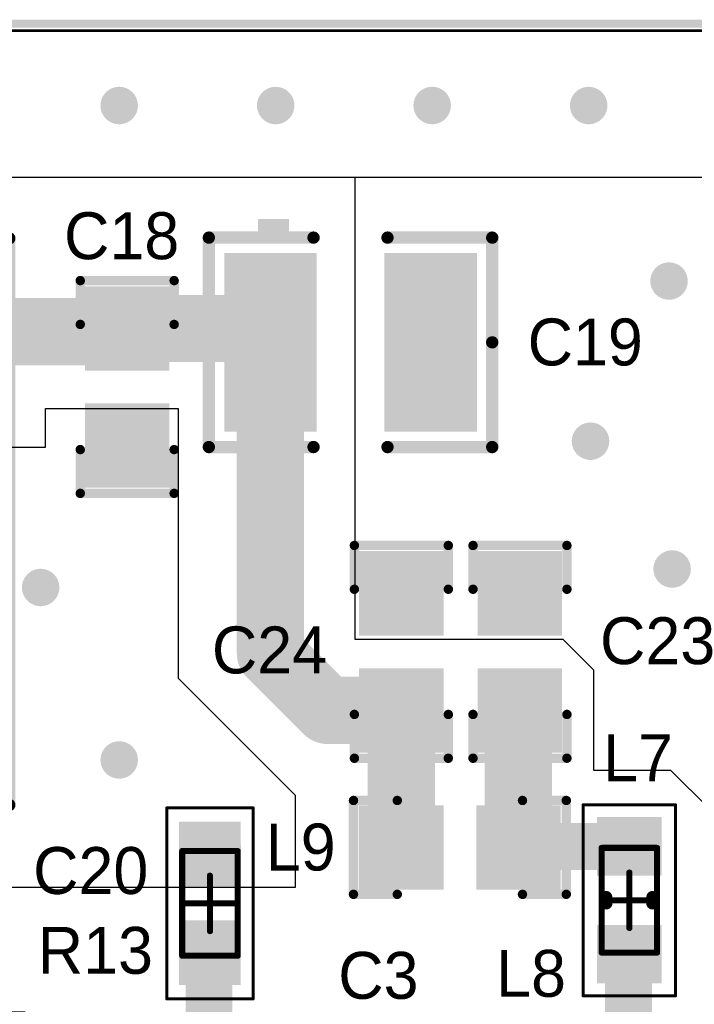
# Model space of a CAD drawing. Extents: x 1.01 to 3.14, y 1 to 2.11.
# Tile 5 of 6: x 2.49 to 2.92, y 1.48 to 2.11. Entities that reach past the tile are written whole.
import ezdxf

# ---------------------------------------------------------------- set-up
doc = ezdxf.new("R2010")
doc.units = 0
doc.header["$MEASUREMENT"] = 0
doc.layers.get('0').update_dxf_attribs({"linetype": 'CONTINUOUS'})
for name, color, linetype in [('BOTTOMLAYER', 5, 'CONTINUOUS'), ('BOTTOMSOLDER', 6, 'CONTINUOUS'), ('MECHANICAL1', 6, 'CONTINUOUS'), ('MECHANICAL13', 56, 'CONTINUOUS'), ('MECHANICAL15', 56, 'CONTINUOUS'), ('MULTILAYER', 9, 'CONTINUOUS'), ('TOPLAYER', 1, 'CONTINUOUS'), ('TOPOVERLAY', 2, 'CONTINUOUS'), ('TOPPASTE', 8, 'CONTINUOUS'), ('TOPSOLDER', 216, 'CONTINUOUS'), ('VIAHOLELAYER', 16, 'CONTINUOUS')]:
    doc.layers.add(name, color=color, linetype=linetype)

# ---------------------------------------------------------------- blocks, each defined once
blk = doc.blocks.new('SOT_223_1')
at = {"layer": 'TOPLAYER'}
for points in [[(-0.0688975, 0.0797241), (0.0688975, 0.0797241), (-0.0688975, 0.1643701), (0.0688975, 0.1643701)], [(-0.1122045, -0.1643705), (-0.0688975, -0.1643705), (-0.1122045, -0.0797245), (-0.0688975, -0.0797245)], [(-0.0216535, -0.1643705), (0.0216535, -0.1643705), (-0.0216535, -0.0797245), (0.0216535, -0.0797245)], [(0.0688975, -0.1643705), (0.1122045, -0.1643705), (0.0688975, -0.0797245), (0.1122045, -0.0797245)]]:
    blk.add_solid(points, dxfattribs=at)
at = {"layer": 'TOPOVERLAY', "const_width": 0.007874}
for points in [[(0.137795, 0.1811025), (-0.137795, 0.1811025)], [(-0.1377949, 0.1811024), (-0.1377949, -0.1811024)], [(0.137795, 0.1811025), (0.137795, -0.1811025)], [(0.137795, -0.1811025), (-0.137795, -0.1811025)]]:
    blk.add_lwpolyline(points, dxfattribs=at)
at = {"layer": 'TOPOVERLAY'}
for points, const_width in [([(-0.1397635, 0.1811025, 1), (-0.1358265, 0.1811025, 1)], 0.003937), ([(-0.1397634, 0.1811024, 1), (-0.1358264, 0.1811024, 1)], 0.003937), ([(0.1358265, 0.1811025, 1), (0.1397635, 0.1811025, 1)], 0.003937), ([(0.1358265, 0.1811025, 1), (0.1397635, 0.1811025, 1)], 0.003937), ([(-0.1584642, -0.1220475, 1), (-0.1683068, -0.1220475, 1)], 0.0098425), ([(-0.1707674, -0.1220475, 1), (-0.1658462, -0.1220475, 1)], 0.0049212), ([(-0.1609248, -0.1220475, 1), (-0.1560036, -0.1220475, 1)], 0.0049212), ([(-0.1397635, -0.1811025, 1), (-0.1358265, -0.1811025, 1)], 0.003937), ([(-0.1397634, -0.1811024, 1), (-0.1358264, -0.1811024, 1)], 0.003937), ([(0.1358265, -0.1811025, 1), (0.1397635, -0.1811025, 1)], 0.003937), ([(0.1358265, -0.1811025, 1), (0.1397635, -0.1811025, 1)], 0.003937)]:
    blk.add_lwpolyline(points, format="xyb", close=True, dxfattribs=dict(at, const_width=const_width))
at = {"layer": 'TOPPASTE'}
for points in [[(-0.0688975, 0.0797241), (0.0688975, 0.0797241), (-0.0688975, 0.1643701), (0.0688975, 0.1643701)], [(-0.1122045, -0.1643705), (-0.0688975, -0.1643705), (-0.1122045, -0.0797245), (-0.0688975, -0.0797245)], [(-0.0216535, -0.1643705), (0.0216535, -0.1643705), (-0.0216535, -0.0797245), (0.0216535, -0.0797245)], [(0.0688975, -0.1643705), (0.1122045, -0.1643705), (0.0688975, -0.0797245), (0.1122045, -0.0797245)]]:
    blk.add_solid(points, dxfattribs=at)
at = {"layer": 'TOPSOLDER'}
for points in [[(-0.070866, 0.0777556), (0.070866, 0.0777556), (-0.070866, 0.1663386), (0.070866, 0.1663386)], [(-0.114173, -0.166339), (-0.066929, -0.166339), (-0.114173, -0.077756), (-0.066929, -0.077756)], [(-0.023622, -0.166339), (0.023622, -0.166339), (-0.023622, -0.077756), (0.023622, -0.077756)], [(0.066929, -0.166339), (0.114173, -0.166339), (0.066929, -0.077756), (0.114173, -0.077756)]]:
    blk.add_solid(points, dxfattribs=at)
blk = doc.blocks.new('SOT_363_SC_70_2')
at = {"layer": 'MECHANICAL13', "const_width": 0.003937}
for points in [[(-0.0265748, -0.0442913), (-0.0265748, 0.0442914)], [(-0.0265748, 0.0442914), (0.0265748, 0.0442914)], [(0.0265748, -0.0442913), (0.0265748, 0.0442914)], [(-0.0265748, -0.0442913), (0.0265748, -0.0442913)]]:
    blk.add_lwpolyline(points, dxfattribs=at)
at = {"layer": 'MECHANICAL13', "const_width": 0.0019685}
for points in [[(-0.027559, 0.0442914, 1), (-0.0255906, 0.0442914, 1)], [(-0.027559, 0.0442914, 1), (-0.0255906, 0.0442914, 1)], [(0.0255906, 0.0442914, 1), (0.027559, 0.0442914, 1)], [(0.0255906, 0.0442914, 1), (0.027559, 0.0442914, 1)], [(-0.027559, -0.0442913, 1), (-0.0255906, -0.0442913, 1)], [(-0.027559, -0.0442913, 1), (-0.0255906, -0.0442913, 1)], [(0.0255906, -0.0442913, 1), (0.027559, -0.0442913, 1)], [(0.0255906, -0.0442913, 1), (0.027559, -0.0442913, 1)]]:
    blk.add_lwpolyline(points, format="xyb", close=True, dxfattribs=at)
at = {"layer": 'MECHANICAL15', "const_width": 0.003937}
for points in [[(-0.0639764, -0.0541338), (-0.0639764, 0.0541339)], [(-0.0639764, 0.0541339), (0.0639764, 0.0541339)], [(0.0639764, -0.0541338), (0.0639764, 0.0541339)], [(0, -0.019685), (0, 0.0196851)], [(-0.0196851, 0), (0.019685, 0)], [(-0.0639764, -0.0541338), (0.0639764, -0.0541338)]]:
    blk.add_lwpolyline(points, dxfattribs=at)
at = {"layer": 'MECHANICAL15', "const_width": 0.0019685}
for points in [[(-0.0649606, 0.0541339, 1), (-0.0629922, 0.0541339, 1)], [(-0.0649606, 0.0541339, 1), (-0.0629922, 0.0541339, 1)], [(0.0629922, 0.0541339, 1), (0.0649606, 0.0541339, 1)], [(0.0629922, 0.0541339, 1), (0.0649606, 0.0541339, 1)], [(-0.0009842, 0.0196851, 1), (0.0009842, 0.0196851, 1)], [(-0.0206693, 0, 1), (-0.0187009, 0, 1)], [(0.0187008, 0, 1), (0.0206692, 0, 1)], [(-0.0009842, -0.019685, 1), (0.0009842, -0.019685, 1)], [(-0.0649606, -0.0541338, 1), (-0.0629922, -0.0541338, 1)], [(-0.0649606, -0.0541338, 1), (-0.0629922, -0.0541338, 1)], [(0.0629922, -0.0541338, 1), (0.0649606, -0.0541338, 1)], [(0.0629922, -0.0541338, 1), (0.0649606, -0.0541338, 1)]]:
    blk.add_lwpolyline(points, format="xyb", close=True, dxfattribs=at)
at = {"layer": 'TOPLAYER'}
for points in [[(-0.0255906, 0.0187009), (-0.0255906, 0.0324803), (-0.0531496, 0.0187009), (-0.0531496, 0.0324803)], [(0.0531496, 0.0187009), (0.0531496, 0.0324803), (0.0255906, 0.0187009), (0.0255906, 0.0324803)], [(-0.0255906, -0.0068897), (-0.0255906, 0.0068897), (-0.0531496, -0.0068897), (-0.0531496, 0.0068897)], [(0.0531496, -0.0068897), (0.0531496, 0.0068897), (0.0255906, -0.0068897), (0.0255906, 0.0068897)], [(-0.0255906, -0.0324802), (-0.0255906, -0.0187008), (-0.0531496, -0.0324802), (-0.0531496, -0.0187008)], [(0.0531496, -0.0324802), (0.0531496, -0.0187008), (0.0255906, -0.0324802), (0.0255906, -0.0187008)]]:
    blk.add_solid(points, dxfattribs=at)
at = {"layer": 'TOPOVERLAY'}
for points, const_width in [([(-0.0344488, 0.0541339, 1), (-0.0442914, 0.0541339, 1)], 0.0098425), ([(-0.046752, 0.0541339, 1), (-0.0418308, 0.0541339, 1)], 0.0049212), ([(-0.0369094, 0.0541339, 1), (-0.0319882, 0.0541339, 1)], 0.0049212), ([(-0.011811, 0.043307, 1), (-0.007874, 0.043307, 1)], 0.003937), ([(-0.011811, 0.043307, 1), (-0.007874, 0.043307, 1)], 0.003937), ([(0.007874, 0.043307, 1), (0.011811, 0.043307, 1)], 0.003937), ([(0.007874, 0.043307, 1), (0.011811, 0.043307, 1)], 0.003937), ([(-0.011811, -0.043307, 1), (-0.007874, -0.043307, 1)], 0.003937), ([(-0.011811, -0.043307, 1), (-0.007874, -0.043307, 1)], 0.003937), ([(0.007874, -0.043307, 1), (0.011811, -0.043307, 1)], 0.003937), ([(0.007874, -0.043307, 1), (0.011811, -0.043307, 1)], 0.003937)]:
    blk.add_lwpolyline(points, format="xyb", close=True, dxfattribs=dict(at, const_width=const_width))
at = {"layer": 'TOPOVERLAY', "const_width": 0.007874}
for points in [[(-0.0098425, 0.043307), (0.0098425, 0.043307)], [(-0.0098425, -0.043307), (-0.0098425, 0.043307)], [(0.0098425, -0.043307), (0.0098425, 0.043307)], [(-0.0098425, -0.043307), (0.0098425, -0.043307)]]:
    blk.add_lwpolyline(points, dxfattribs=at)
at = {"layer": 'TOPPASTE'}
for points in [[(-0.0255906, 0.0187009), (-0.0255906, 0.0324803), (-0.0531496, 0.0187009), (-0.0531496, 0.0324803)], [(0.0531496, 0.0187009), (0.0531496, 0.0324803), (0.0255906, 0.0187009), (0.0255906, 0.0324803)], [(-0.0255906, -0.0068897), (-0.0255906, 0.0068897), (-0.0531496, -0.0068897), (-0.0531496, 0.0068897)], [(0.0531496, -0.0068897), (0.0531496, 0.0068897), (0.0255906, -0.0068897), (0.0255906, 0.0068897)], [(-0.0255906, -0.0324802), (-0.0255906, -0.0187008), (-0.0531496, -0.0324802), (-0.0531496, -0.0187008)], [(0.0531496, -0.0324802), (0.0531496, -0.0187008), (0.0255906, -0.0324802), (0.0255906, -0.0187008)]]:
    blk.add_solid(points, dxfattribs=at)
at = {"layer": 'TOPSOLDER'}
for points in [[(-0.0236221, 0.0167324), (-0.0236221, 0.0344488), (-0.0551181, 0.0167324), (-0.0551181, 0.0344488)], [(0.0551181, 0.0167324), (0.0551181, 0.0344488), (0.0236221, 0.0167324), (0.0236221, 0.0344488)], [(-0.0236221, -0.0088582), (-0.0236221, 0.0088582), (-0.0551181, -0.0088582), (-0.0551181, 0.0088582)], [(0.0551181, -0.0088582), (0.0551181, 0.0088582), (0.0236221, -0.0088582), (0.0236221, 0.0088582)], [(-0.0236221, -0.0344487), (-0.0236221, -0.0167323), (-0.0551181, -0.0344487), (-0.0551181, -0.0167323)], [(0.0551181, -0.0344487), (0.0551181, -0.0167323), (0.0236221, -0.0344487), (0.0236221, -0.0167323)]]:
    blk.add_solid(points, dxfattribs=at)
blk = doc.blocks.new('0805_LRC_19')
at = {"layer": 'TOPLAYER'}
for points in [[(-0.0124, -0.0249999), (-0.0124, 0.0250001), (-0.0624, -0.0249999), (-0.0624, 0.0250001)], [(0.0624, -0.0249999), (0.0624, 0.0250001), (0.0124, -0.0249999), (0.0124, 0.0250001)]]:
    blk.add_solid(points, dxfattribs=at)
at = {"layer": 'TOPOVERLAY', "const_width": 0.006}
for points in [[(-0.068, 0.03), (-0.04, 0.03)], [(-0.068, -0.03), (-0.068, 0.03)], [(0.04, 0.03), (0.068, 0.03)], [(0.068, -0.03), (0.068, 0.03)], [(-0.068, -0.03), (-0.04, -0.03)], [(0.04, -0.03), (0.068, -0.03)]]:
    blk.add_lwpolyline(points, dxfattribs=at)
at = {"layer": 'TOPOVERLAY', "const_width": 0.003}
for points in [[(-0.0695, 0.03, 1), (-0.0665, 0.03, 1)], [(-0.0695, 0.03, 1), (-0.0665, 0.03, 1)], [(-0.0415, 0.03, 1), (-0.0385, 0.03, 1)], [(0.0385, 0.03, 1), (0.0415, 0.03, 1)], [(0.0665, 0.03, 1), (0.0695, 0.03, 1)], [(0.0665, 0.03, 1), (0.0695, 0.03, 1)], [(-0.0695, -0.03, 1), (-0.0665, -0.03, 1)], [(-0.0695, -0.03, 1), (-0.0665, -0.03, 1)], [(-0.0415, -0.03, 1), (-0.0385, -0.03, 1)], [(0.0385, -0.03, 1), (0.0415, -0.03, 1)], [(0.0665, -0.03, 1), (0.0695, -0.03, 1)], [(0.0665, -0.03, 1), (0.0695, -0.03, 1)]]:
    blk.add_lwpolyline(points, format="xyb", close=True, dxfattribs=at)
at = {"layer": 'TOPPASTE'}
for points in [[(-0.0124, -0.0249999), (-0.0124, 0.0250001), (-0.0624, -0.0249999), (-0.0624, 0.0250001)], [(0.0624, -0.0249999), (0.0624, 0.0250001), (0.0124, -0.0249999), (0.0124, 0.0250001)]]:
    blk.add_solid(points, dxfattribs=at)
at = {"layer": 'TOPSOLDER'}
for points in [[(-0.0104315, -0.0269684), (-0.0104315, 0.0269686), (-0.0643685, -0.0269684), (-0.0643685, 0.0269686)], [(0.0643685, -0.0269684), (0.0643685, 0.0269686), (0.0104315, -0.0269684), (0.0104315, 0.0269686)]]:
    blk.add_solid(points, dxfattribs=at)
blk = doc.blocks.new('R0603_21')
at = {"layer": 'MECHANICAL13', "const_width": 0.003937}
for points in [[(-0.0334645, 0.0177165), (-0.0334645, -0.0177165)], [(-0.0334645, 0.0177165), (0.0334646, 0.0177165)], [(0.0334646, 0.0177165), (0.0334646, -0.0177165)], [(-0.0334645, -0.0177165), (0.0334646, -0.0177165)]]:
    blk.add_lwpolyline(points, dxfattribs=at)
at = {"layer": 'MECHANICAL13', "const_width": 0.0019685}
for points in [[(-0.0344487, 0.0177165, 1), (-0.0324803, 0.0177165, 1)], [(-0.0344487, 0.0177165, 1), (-0.0324803, 0.0177165, 1)], [(0.0324804, 0.0177165, 1), (0.0344488, 0.0177165, 1)], [(0.0324804, 0.0177165, 1), (0.0344488, 0.0177165, 1)], [(-0.0344487, -0.0177165, 1), (-0.0324803, -0.0177165, 1)], [(-0.0344487, -0.0177165, 1), (-0.0324803, -0.0177165, 1)], [(0.0324804, -0.0177165, 1), (0.0344488, -0.0177165, 1)], [(0.0324804, -0.0177165, 1), (0.0344488, -0.0177165, 1)]]:
    blk.add_lwpolyline(points, format="xyb", close=True, dxfattribs=at)
at = {"layer": 'MECHANICAL15'}
for points, const_width in [([(-0.0610236, 0.0295276), (-0.0610236, -0.0295275)], 0.0019685), ([(-0.0610236, 0.0295276), (0.0610236, 0.0295276)], 0.0019685), ([(0.0610236, 0.0295276), (0.0610236, -0.0295275)], 0.0019685), ([(0, 0.0177165), (0, -0.0177165)], 0.003937), ([(-0.0177165, 0), (0.0177166, 0)], 0.003937), ([(-0.0610236, -0.0295275), (0.0610236, -0.0295275)], 0.0019685)]:
    blk.add_lwpolyline(points, dxfattribs=dict(at, const_width=const_width))
for points, const_width in [([(-0.0615157, 0.0295276, 1), (-0.0605315, 0.0295276, 1)], 0.0009842), ([(-0.0615157, 0.0295276, 1), (-0.0605315, 0.0295276, 1)], 0.0009842), ([(0.0605315, 0.0295276, 1), (0.0615157, 0.0295276, 1)], 0.0009842), ([(0.0605315, 0.0295276, 1), (0.0615157, 0.0295276, 1)], 0.0009842), ([(-0.0009842, 0.0177165, 1), (0.0009842, 0.0177165, 1)], 0.0019685), ([(-0.0187007, 0, 1), (-0.0167323, 0, 1)], 0.0019685), ([(0.0167324, 0, 1), (0.0187008, 0, 1)], 0.0019685), ([(-0.0009842, -0.0177165, 1), (0.0009842, -0.0177165, 1)], 0.0019685), ([(-0.0615157, -0.0295275, 1), (-0.0605315, -0.0295275, 1)], 0.0009842), ([(-0.0615157, -0.0295275, 1), (-0.0605315, -0.0295275, 1)], 0.0009842), ([(0.0605315, -0.0295275, 1), (0.0615157, -0.0295275, 1)], 0.0009842), ([(0.0605315, -0.0295275, 1), (0.0615157, -0.0295275, 1)], 0.0009842)]:
    blk.add_lwpolyline(points, format="xyb", close=True, dxfattribs=dict(at, const_width=const_width))
at = {"layer": 'TOPLAYER'}
for points in [[(-0.0177165, -0.0187008), (-0.0177165, 0.0187008), (-0.0511811, -0.0187008), (-0.0511811, 0.0187008)], [(0.0511811, -0.0187008), (0.0511811, 0.0187008), (0.0177165, -0.0187008), (0.0177165, 0.0187008)]]:
    blk.add_solid(points, dxfattribs=at)
at = {"layer": 'TOPOVERLAY', "const_width": 0.007874}
for points in [[(-0.0019685, 0.0147638), (0.0019685, 0.0147638)], [(-0.0019685, -0.0147638), (0.0019685, -0.0147638)]]:
    blk.add_lwpolyline(points, dxfattribs=at)
at = {"layer": 'TOPOVERLAY', "const_width": 0.003937}
for points in [[(-0.003937, 0.0147638, 1), (0, 0.0147638, 1)], [(0, 0.0147638, 1), (0.003937, 0.0147638, 1)], [(-0.003937, -0.0147638, 1), (0, -0.0147638, 1)], [(0, -0.0147638, 1), (0.003937, -0.0147638, 1)]]:
    blk.add_lwpolyline(points, format="xyb", close=True, dxfattribs=at)
at = {"layer": 'TOPPASTE'}
for points in [[(-0.0177165, -0.0187008), (-0.0177165, 0.0187008), (-0.0511811, -0.0187008), (-0.0511811, 0.0187008)], [(0.0511811, -0.0187008), (0.0511811, 0.0187008), (0.0177165, -0.0187008), (0.0177165, 0.0187008)]]:
    blk.add_solid(points, dxfattribs=at)
at = {"layer": 'TOPSOLDER'}
for points in [[(-0.015748, -0.0206693), (-0.015748, 0.0206693), (-0.0531496, -0.0206693), (-0.0531496, 0.0206693)], [(0.0531496, -0.0206693), (0.0531496, 0.0206693), (0.015748, -0.0206693), (0.015748, 0.0206693)]]:
    blk.add_solid(points, dxfattribs=at)
blk = doc.blocks.new('0805_LRC_28')
at = {"layer": 'TOPLAYER'}
for points in [[(-0.0124, -0.0249999), (-0.0124, 0.0250001), (-0.0624, -0.0249999), (-0.0624, 0.0250001)], [(0.0624, -0.0249999), (0.0624, 0.0250001), (0.0124, -0.0249999), (0.0124, 0.0250001)]]:
    blk.add_solid(points, dxfattribs=at)
at = {"layer": 'TOPOVERLAY', "const_width": 0.006}
for points in [[(-0.04, 0.03), (-0.068, 0.03)], [(-0.068, -0.03), (-0.068, 0.03)], [(0.068, 0.03), (0.04, 0.03)], [(0.068, -0.03), (0.068, 0.03)], [(-0.04, -0.03), (-0.068, -0.03)], [(0.068, -0.03), (0.04, -0.03)]]:
    blk.add_lwpolyline(points, dxfattribs=at)
at = {"layer": 'TOPOVERLAY', "const_width": 0.003}
for points in [[(-0.0695, 0.03, 1), (-0.0665, 0.03, 1)], [(-0.0695, 0.03, 1), (-0.0665, 0.03, 1)], [(-0.0415, 0.03, 1), (-0.0385, 0.03, 1)], [(0.0385, 0.03, 1), (0.0415, 0.03, 1)], [(0.0665, 0.03, 1), (0.0695, 0.03, 1)], [(0.0665, 0.03, 1), (0.0695, 0.03, 1)], [(-0.0695, -0.03, 1), (-0.0665, -0.03, 1)], [(-0.0695, -0.03, 1), (-0.0665, -0.03, 1)], [(-0.0415, -0.03, 1), (-0.0385, -0.03, 1)], [(0.0385, -0.03, 1), (0.0415, -0.03, 1)], [(0.0665, -0.03, 1), (0.0695, -0.03, 1)], [(0.0665, -0.03, 1), (0.0695, -0.03, 1)]]:
    blk.add_lwpolyline(points, format="xyb", close=True, dxfattribs=at)
at = {"layer": 'TOPPASTE'}
for points in [[(-0.0124, -0.0249999), (-0.0124, 0.0250001), (-0.0624, -0.0249999), (-0.0624, 0.0250001)], [(0.0624, -0.0249999), (0.0624, 0.0250001), (0.0124, -0.0249999), (0.0124, 0.0250001)]]:
    blk.add_solid(points, dxfattribs=at)
at = {"layer": 'TOPSOLDER'}
for points in [[(-0.0104315, -0.0269684), (-0.0104315, 0.0269686), (-0.0643685, -0.0269684), (-0.0643685, 0.0269686)], [(0.0643685, -0.0269684), (0.0643685, 0.0269686), (0.0104315, -0.0269684), (0.0104315, 0.0269686)]]:
    blk.add_solid(points, dxfattribs=at)
blk = doc.blocks.new('0805_LRC_29')
at = {"layer": 'TOPLAYER'}
for points in [[(-0.0124, -0.0249999), (-0.0124, 0.0250001), (-0.0624, -0.0249999), (-0.0624, 0.0250001)], [(0.0624, -0.0249999), (0.0624, 0.0250001), (0.0124, -0.0249999), (0.0124, 0.0250001)]]:
    blk.add_solid(points, dxfattribs=at)
at = {"layer": 'TOPOVERLAY', "const_width": 0.006}
for points in [[(-0.04, 0.03), (-0.068, 0.03)], [(-0.068, -0.03), (-0.068, 0.03)], [(0.068, 0.03), (0.04, 0.03)], [(0.068, -0.03), (0.068, 0.03)], [(-0.04, -0.03), (-0.068, -0.03)], [(0.068, -0.03), (0.04, -0.03)]]:
    blk.add_lwpolyline(points, dxfattribs=at)
at = {"layer": 'TOPOVERLAY', "const_width": 0.003}
for points in [[(-0.0695, 0.03, 1), (-0.0665, 0.03, 1)], [(-0.0695, 0.03, 1), (-0.0665, 0.03, 1)], [(-0.0415, 0.03, 1), (-0.0385, 0.03, 1)], [(0.0385, 0.03, 1), (0.0415, 0.03, 1)], [(0.0665, 0.03, 1), (0.0695, 0.03, 1)], [(0.0665, 0.03, 1), (0.0695, 0.03, 1)], [(-0.0695, -0.03, 1), (-0.0665, -0.03, 1)], [(-0.0695, -0.03, 1), (-0.0665, -0.03, 1)], [(-0.0415, -0.03, 1), (-0.0385, -0.03, 1)], [(0.0385, -0.03, 1), (0.0415, -0.03, 1)], [(0.0665, -0.03, 1), (0.0695, -0.03, 1)], [(0.0665, -0.03, 1), (0.0695, -0.03, 1)]]:
    blk.add_lwpolyline(points, format="xyb", close=True, dxfattribs=at)
at = {"layer": 'TOPPASTE'}
for points in [[(-0.0124, -0.0249999), (-0.0124, 0.0250001), (-0.0624, -0.0249999), (-0.0624, 0.0250001)], [(0.0624, -0.0249999), (0.0624, 0.0250001), (0.0124, -0.0249999), (0.0124, 0.0250001)]]:
    blk.add_solid(points, dxfattribs=at)
at = {"layer": 'TOPSOLDER'}
for points in [[(-0.0104315, -0.0269684), (-0.0104315, 0.0269686), (-0.0643685, -0.0269684), (-0.0643685, 0.0269686)], [(0.0643685, -0.0269684), (0.0643685, 0.0269686), (0.0104315, -0.0269684), (0.0104315, 0.0269686)]]:
    blk.add_solid(points, dxfattribs=at)
blk = doc.blocks.new('C1608_0603_31')
at = {"layer": 'MECHANICAL13', "const_width": 0.003937}
for points in [[(-0.0334646, -0.0177166), (-0.0334646, 0.0177165)], [(0.0334645, 0.0177165), (-0.0334646, 0.0177165)], [(0.0334645, -0.0177166), (0.0334645, 0.0177165)], [(0.0334645, -0.0177166), (-0.0334646, -0.0177166)]]:
    blk.add_lwpolyline(points, dxfattribs=at)
at = {"layer": 'MECHANICAL13', "const_width": 0.0019685}
for points in [[(-0.0344488, 0.0177165, 1), (-0.0324804, 0.0177165, 1)], [(-0.0344488, 0.0177165, 1), (-0.0324804, 0.0177165, 1)], [(0.0324803, 0.0177165, 1), (0.0344487, 0.0177165, 1)], [(0.0324803, 0.0177165, 1), (0.0344487, 0.0177165, 1)], [(-0.0344488, -0.0177166, 1), (-0.0324804, -0.0177166, 1)], [(-0.0344488, -0.0177166, 1), (-0.0324804, -0.0177166, 1)], [(0.0324803, -0.0177166, 1), (0.0344487, -0.0177166, 1)], [(0.0324803, -0.0177166, 1), (0.0344487, -0.0177166, 1)]]:
    blk.add_lwpolyline(points, format="xyb", close=True, dxfattribs=at)
at = {"layer": 'MECHANICAL15'}
for points, const_width in [([(-0.0610237, -0.0275591), (-0.0610237, 0.027559)], 0.0019685), ([(0.0610236, 0.027559), (-0.0610237, 0.027559)], 0.0019685), ([(0.0610236, -0.0275591), (0.0610236, 0.027559)], 0.0019685), ([(0, -0.0177166), (0, 0.0177165)], 0.003937), ([(0.0177165, 0), (-0.0177166, 0)], 0.003937), ([(0.0610236, -0.0275591), (-0.0610237, -0.0275591)], 0.0019685)]:
    blk.add_lwpolyline(points, dxfattribs=dict(at, const_width=const_width))
for points, const_width in [([(-0.0615158, 0.027559, 1), (-0.0605316, 0.027559, 1)], 0.0009842), ([(-0.0615158, 0.027559, 1), (-0.0605316, 0.027559, 1)], 0.0009842), ([(0.0605315, 0.027559, 1), (0.0615157, 0.027559, 1)], 0.0009842), ([(0.0605315, 0.027559, 1), (0.0615157, 0.027559, 1)], 0.0009842), ([(-0.0009842, 0.0177165, 1), (0.0009842, 0.0177165, 1)], 0.0019685), ([(-0.0187008, 0, 1), (-0.0167324, 0, 1)], 0.0019685), ([(0.0167323, 0, 1), (0.0187007, 0, 1)], 0.0019685), ([(-0.0009842, -0.0177166, 1), (0.0009842, -0.0177166, 1)], 0.0019685), ([(-0.0615158, -0.0275591, 1), (-0.0605316, -0.0275591, 1)], 0.0009842), ([(-0.0615158, -0.0275591, 1), (-0.0605316, -0.0275591, 1)], 0.0009842), ([(0.0605315, -0.0275591, 1), (0.0615157, -0.0275591, 1)], 0.0009842), ([(0.0605315, -0.0275591, 1), (0.0615157, -0.0275591, 1)], 0.0009842)]:
    blk.add_lwpolyline(points, format="xyb", close=True, dxfattribs=dict(at, const_width=const_width))
at = {"layer": 'TOPLAYER'}
for points in [[(-0.0127953, -0.0177165), (-0.0127953, 0.0177165), (-0.0501969, -0.0177165), (-0.0501969, 0.0177165)], [(0.0501968, -0.0177165), (0.0501968, 0.0177165), (0.0127952, -0.0177165), (0.0127952, 0.0177165)]]:
    blk.add_solid(points, dxfattribs=at)
at = {"layer": 'TOPPASTE'}
for points in [[(-0.0127953, -0.0177165), (-0.0127953, 0.0177165), (-0.0501969, -0.0177165), (-0.0501969, 0.0177165)], [(0.0501968, -0.0177165), (0.0501968, 0.0177165), (0.0127952, -0.0177165), (0.0127952, 0.0177165)]]:
    blk.add_solid(points, dxfattribs=at)
at = {"layer": 'TOPSOLDER'}
for points in [[(-0.0108268, -0.019685), (-0.0108268, 0.019685), (-0.0521654, -0.019685), (-0.0521654, 0.019685)], [(0.0521653, -0.019685), (0.0521653, 0.019685), (0.0108267, -0.019685), (0.0108267, 0.019685)]]:
    blk.add_solid(points, dxfattribs=at)
blk = doc.blocks.new('0805_LRC_32')
at = {"layer": 'TOPLAYER'}
for points in [[(-0.0124, -0.0249999), (-0.0124, 0.0250001), (-0.0624, -0.0249999), (-0.0624, 0.0250001)], [(0.0624, -0.0249999), (0.0624, 0.0250001), (0.0124, -0.0249999), (0.0124, 0.0250001)]]:
    blk.add_solid(points, dxfattribs=at)
at = {"layer": 'TOPOVERLAY', "const_width": 0.006}
for points in [[(-0.068, 0.03), (-0.04, 0.03)], [(-0.068, 0.03), (-0.068, -0.03)], [(0.04, 0.03), (0.068, 0.03)], [(0.068, 0.03), (0.068, -0.03)], [(-0.068, -0.03), (-0.04, -0.03)], [(0.04, -0.03), (0.068, -0.03)]]:
    blk.add_lwpolyline(points, dxfattribs=at)
at = {"layer": 'TOPOVERLAY', "const_width": 0.003}
for points in [[(-0.0695, 0.03, 1), (-0.0665, 0.03, 1)], [(-0.0695, 0.03, 1), (-0.0665, 0.03, 1)], [(-0.0415, 0.03, 1), (-0.0385, 0.03, 1)], [(0.0385, 0.03, 1), (0.0415, 0.03, 1)], [(0.0665, 0.03, 1), (0.0695, 0.03, 1)], [(0.0665, 0.03, 1), (0.0695, 0.03, 1)], [(-0.0695, -0.03, 1), (-0.0665, -0.03, 1)], [(-0.0695, -0.03, 1), (-0.0665, -0.03, 1)], [(-0.0415, -0.03, 1), (-0.0385, -0.03, 1)], [(0.0385, -0.03, 1), (0.0415, -0.03, 1)], [(0.0665, -0.03, 1), (0.0695, -0.03, 1)], [(0.0665, -0.03, 1), (0.0695, -0.03, 1)]]:
    blk.add_lwpolyline(points, format="xyb", close=True, dxfattribs=at)
at = {"layer": 'TOPPASTE'}
for points in [[(-0.0124, -0.0249999), (-0.0124, 0.0250001), (-0.0624, -0.0249999), (-0.0624, 0.0250001)], [(0.0624, -0.0249999), (0.0624, 0.0250001), (0.0124, -0.0249999), (0.0124, 0.0250001)]]:
    blk.add_solid(points, dxfattribs=at)
at = {"layer": 'TOPSOLDER'}
for points in [[(-0.0104315, -0.0269684), (-0.0104315, 0.0269686), (-0.0643685, -0.0269684), (-0.0643685, 0.0269686)], [(0.0643685, -0.0269684), (0.0643685, 0.0269686), (0.0104315, -0.0269684), (0.0104315, 0.0269686)]]:
    blk.add_solid(points, dxfattribs=at)
blk = doc.blocks.new('CC3528_46')
at = {"layer": 'TOPLAYER'}
for points in [[(-0.0787401, -0.0551181), (-0.0236221, -0.0551181), (-0.0787401, 0.0551181), (-0.0236221, 0.0551181)], [(0.0236221, -0.0551181), (0.0787401, -0.0551181), (0.0236221, 0.0551181), (0.0787401, 0.0551181)]]:
    blk.add_solid(points, dxfattribs=at)
at = {"layer": 'TOPOVERLAY', "const_width": 0.007874}
for points in [[(-0.090551, 0.066929), (-0.023622, 0.0669291)], [(-0.090551, -0.066929), (-0.090551, 0.066929)], [(0.023622, 0.0669291), (0.0905512, 0.0669291)], [(0.0905512, 0), (0.0905512, 0.0669291)], [(0.090551, -0.066929), (0.0905512, 0)], [(-0.090551, -0.066929), (-0.023622, -0.0669291)], [(0.023622, -0.0669291), (0.090551, -0.066929)]]:
    blk.add_lwpolyline(points, dxfattribs=at)
at = {"layer": 'TOPOVERLAY', "const_width": 0.003937}
for points in [[(-0.0925195, 0.066929, 1), (-0.0885825, 0.066929, 1)], [(-0.0925195, 0.066929, 1), (-0.0885825, 0.066929, 1)], [(-0.0255905, 0.0669291, 1), (-0.0216535, 0.0669291, 1)], [(0.0216535, 0.0669291, 1), (0.0255905, 0.0669291, 1)], [(0.0885827, 0.0669291, 1), (0.0925197, 0.0669291, 1)], [(0.0885827, 0.0669291, 1), (0.0925197, 0.0669291, 1)], [(0.0885827, 0, 1), (0.0925197, 0, 1)], [(0.0885827, 0, 1), (0.0925197, 0, 1)], [(-0.0925195, -0.066929, 1), (-0.0885825, -0.066929, 1)], [(-0.0925195, -0.066929, 1), (-0.0885825, -0.066929, 1)], [(-0.0255905, -0.0669291, 1), (-0.0216535, -0.0669291, 1)], [(0.0216535, -0.0669291, 1), (0.0255905, -0.0669291, 1)], [(0.0885825, -0.066929, 1), (0.0925195, -0.066929, 1)], [(0.0885825, -0.066929, 1), (0.0925195, -0.066929, 1)]]:
    blk.add_lwpolyline(points, format="xyb", close=True, dxfattribs=at)
at = {"layer": 'TOPOVERLAY'}
for points in [[(-0.0590551, 0.0707482), (-0.0393701, 0.0707482), (-0.0590551, 0.0787402), (-0.0393701, 0.0787402)], [(-0.0590551, -0.0787402), (-0.0393701, -0.0787402), (-0.0590551, -0.0700002), (-0.0393701, -0.0700002)]]:
    blk.add_solid(points, dxfattribs=at)
at = {"layer": 'TOPPASTE'}
for points in [[(-0.0787401, -0.0551181), (-0.0236221, -0.0551181), (-0.0787401, 0.0551181), (-0.0236221, 0.0551181)], [(0.0236221, -0.0551181), (0.0787401, -0.0551181), (0.0236221, 0.0551181), (0.0787401, 0.0551181)]]:
    blk.add_solid(points, dxfattribs=at)
at = {"layer": 'TOPSOLDER'}
for points in [[(-0.0807086, -0.0570866), (-0.0216536, -0.0570866), (-0.0807086, 0.0570866), (-0.0216536, 0.0570866)], [(0.0216536, -0.0570866), (0.0807086, -0.0570866), (0.0216536, 0.0570866), (0.0807086, 0.0570866)]]:
    blk.add_solid(points, dxfattribs=at)

msp = doc.modelspace()

# ---------------------------------------------------------------- linework, layer by layer
at = {"layer": 'BOTTOMLAYER'}
msp.add_line((1.0167323, 2.1023622), (3.1338582, 2.1023622), dxfattribs=at)
for points, const_width in [([(2.548937, 2.053937, 1), (2.558937, 2.053937, 1)], 0.01), ([(2.648937, 2.053937, 1), (2.658937, 2.053937, 1)], 0.01), ([(2.748937, 2.053937, 1), (2.758937, 2.053937, 1)], 0.01), ([(2.848937, 2.053937, 1), (2.858937, 2.053937, 1)], 0.01), ([(2.9003149, 1.9417323, 1), (2.9103149, 1.9417323, 1)], 0.01), ([(2.7469685, 1.9261811, 1), (2.7569685, 1.9261811, 1)], 0.01), ([(2.7479527, 1.875, 1), (2.7579527, 1.875, 1)], 0.01), ([(2.552874, 1.835433, 1), (2.562874, 1.835433, 1)], 0.01), ([(2.8501181, 1.8393701, 1), (2.8601181, 1.8393701, 1)], 0.01), ([(2.7312992, 1.7588583, 1), (2.7391732, 1.7588583, 1)], 0.007874), ([(2.8061024, 1.7588583, 1), (2.8139764, 1.7588583, 1)], 0.007874), ([(2.9022834, 1.7576771, 1), (2.9122834, 1.7576771, 1)], 0.01), ([(2.4987401, 1.7458661, 1), (2.5087401, 1.7458661, 1)], 0.01), ([(2.7135827, 1.742126, 1), (2.7214567, 1.742126, 1)], 0.007874), ([(2.746063, 1.742126, 1), (2.753937, 1.742126, 1)], 0.007874), ([(2.7893701, 1.742126, 1), (2.7972441, 1.742126, 1)], 0.007874), ([(2.8228346, 1.742126, 1), (2.8307086, 1.742126, 1)], 0.007874), ([(2.7303149, 1.7253937, 1), (2.7381889, 1.7253937, 1)], 0.007874), ([(2.8070866, 1.7253937, 1), (2.8149606, 1.7253937, 1)], 0.007874), ([(2.548937, 1.6356299, 1), (2.558937, 1.6356299, 1)], 0.01), ([(2.5984252, 1.5797244, 1), (2.6062992, 1.5797244, 1)], 0.007874), ([(2.6181102, 1.5797244, 1), (2.6259842, 1.5797244, 1)], 0.007874)]:
    msp.add_lwpolyline(points, format="xyb", close=True, dxfattribs=dict(at, const_width=const_width))
at = {"layer": 'BOTTOMSOLDER'}
for points, const_width in [([(2.5479528, 2.053937, 1), (2.5599212, 2.053937, 1)], 0.0119685), ([(2.6479528, 2.053937, 1), (2.6599212, 2.053937, 1)], 0.0119685), ([(2.7479528, 2.053937, 1), (2.7599212, 2.053937, 1)], 0.0119685), ([(2.8479528, 2.053937, 1), (2.8599212, 2.053937, 1)], 0.0119685), ([(2.8993307, 1.9417323, 1), (2.9112991, 1.9417323, 1)], 0.0119685), ([(2.7459843, 1.9261811, 1), (2.7579527, 1.9261811, 1)], 0.0119685), ([(2.7469685, 1.875, 1), (2.7589369, 1.875, 1)], 0.0119685), ([(2.8491339, 1.8393701, 1), (2.8611023, 1.8393701, 1)], 0.0119685), ([(2.5518898, 1.835433, 1), (2.5638582, 1.835433, 1)], 0.0119685), ([(2.730315, 1.7588583, 1), (2.7401574, 1.7588583, 1)], 0.0098425), ([(2.8051182, 1.7588583, 1), (2.8149606, 1.7588583, 1)], 0.0098425), ([(2.9012992, 1.7576771, 1), (2.9132676, 1.7576771, 1)], 0.0119685), ([(2.4977559, 1.7458661, 1), (2.5097243, 1.7458661, 1)], 0.0119685), ([(2.7125985, 1.742126, 1), (2.7224409, 1.742126, 1)], 0.0098425), ([(2.7450788, 1.742126, 1), (2.7549212, 1.742126, 1)], 0.0098425), ([(2.7883859, 1.742126, 1), (2.7982283, 1.742126, 1)], 0.0098425), ([(2.8218504, 1.742126, 1), (2.8316928, 1.742126, 1)], 0.0098425), ([(2.7293307, 1.7253937, 1), (2.7391731, 1.7253937, 1)], 0.0098425), ([(2.8061024, 1.7253937, 1), (2.8159448, 1.7253937, 1)], 0.0098425), ([(2.5479528, 1.6356299, 1), (2.5599212, 1.6356299, 1)], 0.0119685), ([(2.597441, 1.5797244, 1), (2.6072834, 1.5797244, 1)], 0.0098425), ([(2.617126, 1.5797244, 1), (2.6269684, 1.5797244, 1)], 0.0098425)]:
    msp.add_lwpolyline(points, format="xyb", close=True, dxfattribs=dict(at, const_width=const_width))
at = {"layer": 'MECHANICAL1', "const_width": 0.005}
msp.add_lwpolyline([(1.011811, 2.1062992), (3.1377953, 2.1062992)], dxfattribs=at)
at = {"layer": 'MULTILAYER'}
for points, const_width in [([(2.548937, 2.053937, 1), (2.558937, 2.053937, 1)], 0.01), ([(2.648937, 2.053937, 1), (2.658937, 2.053937, 1)], 0.01), ([(2.748937, 2.053937, 1), (2.758937, 2.053937, 1)], 0.01), ([(2.848937, 2.053937, 1), (2.858937, 2.053937, 1)], 0.01), ([(2.9003149, 1.9417323, 1), (2.9103149, 1.9417323, 1)], 0.01), ([(2.7469685, 1.9261811, 1), (2.7569685, 1.9261811, 1)], 0.01), ([(2.7479527, 1.875, 1), (2.7579527, 1.875, 1)], 0.01), ([(2.552874, 1.835433, 1), (2.562874, 1.835433, 1)], 0.01), ([(2.8501181, 1.8393701, 1), (2.8601181, 1.8393701, 1)], 0.01), ([(2.7312992, 1.7588583, 1), (2.7391732, 1.7588583, 1)], 0.007874), ([(2.8061024, 1.7588583, 1), (2.8139764, 1.7588583, 1)], 0.007874), ([(2.9022834, 1.7576771, 1), (2.9122834, 1.7576771, 1)], 0.01), ([(2.4987401, 1.7458661, 1), (2.5087401, 1.7458661, 1)], 0.01), ([(2.7135827, 1.742126, 1), (2.7214567, 1.742126, 1)], 0.007874), ([(2.746063, 1.742126, 1), (2.753937, 1.742126, 1)], 0.007874), ([(2.7893701, 1.742126, 1), (2.7972441, 1.742126, 1)], 0.007874), ([(2.8228346, 1.742126, 1), (2.8307086, 1.742126, 1)], 0.007874), ([(2.7303149, 1.7253937, 1), (2.7381889, 1.7253937, 1)], 0.007874), ([(2.8070866, 1.7253937, 1), (2.8149606, 1.7253937, 1)], 0.007874), ([(2.548937, 1.6356299, 1), (2.558937, 1.6356299, 1)], 0.01), ([(2.5984252, 1.5797244, 1), (2.6062992, 1.5797244, 1)], 0.007874), ([(2.6181102, 1.5797244, 1), (2.6259842, 1.5797244, 1)], 0.007874)]:
    msp.add_lwpolyline(points, format="xyb", close=True, dxfattribs=dict(at, const_width=const_width))
at = {"layer": 'TOPLAYER'}
for p, q in [((1.0167323, 2.1013779), (3.132874, 2.1013779)), ((2.7047244, 2.007874), (2.3848425, 2.007874)), ((2.7047244, 1.7125984), (2.7047244, 2.007874)), ((2.5068897, 1.8356299), (2.5068897, 1.8602362)), ((2.5068897, 1.8602362), (2.5915354, 1.8602362)), ((2.5915354, 1.8602362), (2.5915354, 1.6879921)), ((2.3848425, 1.8356299), (2.5068897, 1.8356299)), ((2.8375984, 1.7125984), (2.7047244, 1.7125984)), ((2.8572834, 1.6929134), (2.8375984, 1.7125984)), ((2.5915354, 1.6879921), (2.6663386, 1.6131889)), ((2.8572834, 1.628937), (2.8572834, 1.6929134)), ((2.906496, 1.628937), (2.8572834, 1.628937)), ((2.9311023, 1.6043307), (2.906496, 1.628937)), ((2.6663386, 1.6131889), (2.6663386, 1.5541339)), ((2.6663386, 1.5541339), (2.261811, 1.5541339))]:
    msp.add_line(p, q, dxfattribs=at)
for points, const_width in [([(2.548937, 2.053937, 1), (2.558937, 2.053937, 1)], 0.01), ([(2.648937, 2.053937, 1), (2.658937, 2.053937, 1)], 0.01), ([(2.748937, 2.053937, 1), (2.758937, 2.053937, 1)], 0.01), ([(2.848937, 2.053937, 1), (2.858937, 2.053937, 1)], 0.01), ([(2.9003149, 1.9417323, 1), (2.9103149, 1.9417323, 1)], 0.01), ([(2.5452672, 1.9114173, 1), (2.5667672, 1.9114173, 1)], 0.0215), ([(2.5452672, 1.9114173, 1), (2.5667672, 1.9114173, 1)], 0.0215), ([(2.6280295, 1.9114173, 1), (2.6495295, 1.9114173, 1)], 0.0215), ([(2.7469685, 1.9261811, 1), (2.7569685, 1.9261811, 1)], 0.01), ([(2.5431869, 1.909337, 1), (2.5646869, 1.909337, 1)], 0.0215), ([(2.5431869, 1.909337, 1), (2.5646869, 1.909337, 1)], 0.0215), ([(2.6398405, 1.902559, 1), (2.6613405, 1.902559, 1)], 0.0215), ([(2.7479527, 1.875, 1), (2.7579527, 1.875, 1)], 0.01), ([(2.552874, 1.835433, 1), (2.562874, 1.835433, 1)], 0.01), ([(2.8501181, 1.8393701, 1), (2.8601181, 1.8393701, 1)], 0.01), ([(2.7312992, 1.7588583, 1), (2.7391732, 1.7588583, 1)], 0.007874), ([(2.8061024, 1.7588583, 1), (2.8139764, 1.7588583, 1)], 0.007874), ([(2.9022834, 1.7576771, 1), (2.9122834, 1.7576771, 1)], 0.01), ([(2.4987401, 1.7458661, 1), (2.5087401, 1.7458661, 1)], 0.01), ([(2.7135827, 1.742126, 1), (2.7214567, 1.742126, 1)], 0.007874), ([(2.746063, 1.742126, 1), (2.753937, 1.742126, 1)], 0.007874), ([(2.7893701, 1.742126, 1), (2.7972441, 1.742126, 1)], 0.007874), ([(2.8228346, 1.742126, 1), (2.8307086, 1.742126, 1)], 0.007874), ([(2.7303149, 1.7253937, 1), (2.7381889, 1.7253937, 1)], 0.007874), ([(2.8070866, 1.7253937, 1), (2.8149606, 1.7253937, 1)], 0.007874), ([(2.6398405, 1.7037402, 1), (2.6613405, 1.7037402, 1)], 0.0215), ([(2.6398405, 1.7037402, 1), (2.6613405, 1.7037402, 1)], 0.0215), ([(2.6762563, 1.6673244, 1), (2.6977563, 1.6673244, 1)], 0.0215), ([(2.6762563, 1.6673244, 1), (2.6977563, 1.6673244, 1)], 0.0215), ([(2.7235021, 1.6673244, 1), (2.7450021, 1.6673244, 1)], 0.0215), ([(2.7235021, 1.6673244, 1), (2.7450021, 1.6673244, 1)], 0.0215), ([(2.7983035, 1.6663384, 1), (2.8198035, 1.6663384, 1)], 0.0215), ([(2.8015535, 1.6663384, 1), (2.8165535, 1.6663384, 1)], 0.015), ([(2.8025395, 1.6673244, 1), (2.8175395, 1.6673244, 1)], 0.015), ([(2.548937, 1.6356299, 1), (2.558937, 1.6356299, 1)], 0.01), ([(2.7235021, 1.5797259, 1), (2.7450021, 1.5797259, 1)], 0.0215), ([(2.7983035, 1.5797245, 1), (2.8198035, 1.5797245, 1)], 0.0215), ([(2.7267521, 1.5797259, 1), (2.7417521, 1.5797259, 1)], 0.015), ([(2.7267535, 1.5797245, 1), (2.7417535, 1.5797245, 1)], 0.015), ([(2.8015535, 1.5797245, 1), (2.8165535, 1.5797245, 1)], 0.015), ([(2.8022148, 1.5803858, 1), (2.8172148, 1.5803858, 1)], 0.015), ([(2.8022148, 1.5803858, 1), (2.8172148, 1.5803858, 1)], 0.015), ([(2.872437, 1.5803858, 1), (2.887437, 1.5803858, 1)], 0.015), ([(2.5984252, 1.5797244, 1), (2.6062992, 1.5797244, 1)], 0.007874), ([(2.6181102, 1.5797244, 1), (2.6259842, 1.5797244, 1)], 0.007874), ([(2.603837, 1.511841, 1), (2.618837, 1.511841, 1)], 0.015), ([(2.603837, 1.511841, 1), (2.618837, 1.511841, 1)], 0.015), ([(2.604437, 1.512441, 1), (2.619437, 1.512441, 1)], 0.015), ([(2.8718858, 1.509937, 1), (2.8868858, 1.509937, 1)], 0.015), ([(2.8718858, 1.509937, 1), (2.8868858, 1.509937, 1)], 0.015), ([(2.873437, 1.5114882, 1), (2.888437, 1.5114882, 1)], 0.015)]:
    msp.add_lwpolyline(points, format="xyb", close=True, dxfattribs=dict(at, const_width=const_width))
for points, const_width in [([(2.5539369, 1.909337), (2.5560172, 1.9114173)], 0.043), ([(2.5560172, 1.9114173), (2.6387795, 1.9114173)], 0.043), ([(2.4371355, 1.909337), (2.5539369, 1.909337)], 0.043), ([(2.6505905, 1.7037402), (2.6505905, 1.902559)], 0.043), ([(2.6505905, 1.7037402), (2.6870063, 1.6673244)], 0.043), ([(2.6870063, 1.6673244), (2.7342521, 1.6673244)], 0.043), ([(2.7342521, 1.5797259), (2.7342521, 1.6673244)], 0.043), ([(2.8090535, 1.5797245), (2.8090535, 1.6663384)], 0.043), ([(2.8090535, 1.6663384), (2.8100395, 1.6673244)], 0.03), ([(2.7342521, 1.5797259), (2.7342535, 1.5797245)], 0.03), ([(2.8090535, 1.5797245), (2.8097148, 1.5803858)], 0.03), ([(2.8097148, 1.5803858), (2.879937, 1.5803858)], 0.03), ([(2.611337, 1.511841), (2.611937, 1.512441)], 0.03), ([(2.611337, 1.4439371), (2.611337, 1.511841)], 0.03), ([(2.8793858, 1.509937), (2.880937, 1.5114882)], 0.03), ([(2.8793858, 1.3768818), (2.8793858, 1.509937)], 0.03)]:
    msp.add_lwpolyline(points, dxfattribs=dict(at, const_width=const_width))
at = {"layer": 'TOPSOLDER'}
for p, q in [((1.0167323, 2.1013779), (3.132874, 2.1013779)), ((3.132874, 2.007874), (1.0167323, 2.007874))]:
    msp.add_line(p, q, dxfattribs=at)
for points, const_width in [([(2.5479528, 2.053937, 1), (2.5599212, 2.053937, 1)], 0.0119685), ([(2.6479528, 2.053937, 1), (2.6599212, 2.053937, 1)], 0.0119685), ([(2.7479528, 2.053937, 1), (2.7599212, 2.053937, 1)], 0.0119685), ([(2.8479528, 2.053937, 1), (2.8599212, 2.053937, 1)], 0.0119685), ([(2.8993307, 1.9417323, 1), (2.9112991, 1.9417323, 1)], 0.0119685), ([(2.7459843, 1.9261811, 1), (2.7579527, 1.9261811, 1)], 0.0119685), ([(2.7469685, 1.875, 1), (2.7589369, 1.875, 1)], 0.0119685), ([(2.8491339, 1.8393701, 1), (2.8611023, 1.8393701, 1)], 0.0119685), ([(2.5518898, 1.835433, 1), (2.5638582, 1.835433, 1)], 0.0119685), ([(2.730315, 1.7588583, 1), (2.7401574, 1.7588583, 1)], 0.0098425), ([(2.8051182, 1.7588583, 1), (2.8149606, 1.7588583, 1)], 0.0098425), ([(2.9012992, 1.7576771, 1), (2.9132676, 1.7576771, 1)], 0.0119685), ([(2.4977559, 1.7458661, 1), (2.5097243, 1.7458661, 1)], 0.0119685), ([(2.7125985, 1.742126, 1), (2.7224409, 1.742126, 1)], 0.0098425), ([(2.7450788, 1.742126, 1), (2.7549212, 1.742126, 1)], 0.0098425), ([(2.7883859, 1.742126, 1), (2.7982283, 1.742126, 1)], 0.0098425), ([(2.8218504, 1.742126, 1), (2.8316928, 1.742126, 1)], 0.0098425), ([(2.7293307, 1.7253937, 1), (2.7391731, 1.7253937, 1)], 0.0098425), ([(2.8061024, 1.7253937, 1), (2.8159448, 1.7253937, 1)], 0.0098425), ([(2.5479528, 1.6356299, 1), (2.5599212, 1.6356299, 1)], 0.0119685), ([(2.597441, 1.5797244, 1), (2.6072834, 1.5797244, 1)], 0.0098425), ([(2.617126, 1.5797244, 1), (2.6269684, 1.5797244, 1)], 0.0098425)]:
    msp.add_lwpolyline(points, format="xyb", close=True, dxfattribs=dict(at, const_width=const_width))
at = {"layer": 'VIAHOLELAYER'}
for points, const_width in [([(2.550937, 2.053937, 1), (2.556937, 2.053937, 1)], 0.006), ([(2.650937, 2.053937, 1), (2.656937, 2.053937, 1)], 0.006), ([(2.750937, 2.053937, 1), (2.756937, 2.053937, 1)], 0.006), ([(2.850937, 2.053937, 1), (2.856937, 2.053937, 1)], 0.006), ([(2.9023149, 1.9417323, 1), (2.9083149, 1.9417323, 1)], 0.006), ([(2.7489685, 1.9261811, 1), (2.7549685, 1.9261811, 1)], 0.006), ([(2.7499527, 1.875, 1), (2.7559527, 1.875, 1)], 0.006), ([(2.8521181, 1.8393701, 1), (2.8581181, 1.8393701, 1)], 0.006), ([(2.554874, 1.835433, 1), (2.560874, 1.835433, 1)], 0.006), ([(2.7322835, 1.7588583, 1), (2.7381889, 1.7588583, 1)], 0.0059055), ([(2.8070867, 1.7588583, 1), (2.8129921, 1.7588583, 1)], 0.0059055), ([(2.9042834, 1.7576771, 1), (2.9102834, 1.7576771, 1)], 0.006), ([(2.5007401, 1.7458661, 1), (2.5067401, 1.7458661, 1)], 0.006), ([(2.714567, 1.742126, 1), (2.7204724, 1.742126, 1)], 0.0059055), ([(2.7470473, 1.742126, 1), (2.7529527, 1.742126, 1)], 0.0059055), ([(2.7903544, 1.742126, 1), (2.7962598, 1.742126, 1)], 0.0059055), ([(2.8238189, 1.742126, 1), (2.8297243, 1.742126, 1)], 0.0059055), ([(2.7312992, 1.7253937, 1), (2.7372046, 1.7253937, 1)], 0.0059055), ([(2.8080709, 1.7253937, 1), (2.8139763, 1.7253937, 1)], 0.0059055), ([(2.550937, 1.6356299, 1), (2.556937, 1.6356299, 1)], 0.006), ([(2.5994095, 1.5797244, 1), (2.6053149, 1.5797244, 1)], 0.0059055), ([(2.6190945, 1.5797244, 1), (2.6249999, 1.5797244, 1)], 0.0059055)]:
    msp.add_lwpolyline(points, format="xyb", close=True, dxfattribs=dict(at, const_width=const_width))

# ---------------------------------------------------------------- block references
for name, p in [('CC3528_46', (2.7017716, 1.902559)), ('SOT_363_SC_70_2', (2.428937, 1.418937))]:
    msp.add_blockref(name, p)
for name, p, rotation in [('SOT_223_1', (2.345937, 1.787937), 180), ('0805_LRC_32', (2.5590551, 1.8740157), 90), ('0805_LRC_28', (2.734252, 1.7047244), 270), ('0805_LRC_29', (2.8100394, 1.7047244), 270), ('0805_LRC_19', (2.7716535, 1.5797244), 360), ('C1608_0603_31', (2.611937, 1.543937), 270), ('R0603_21', (2.879937, 1.545937), 90)]:
    msp.add_blockref(name, p, dxfattribs=dict(rotation=rotation))

# ---------------------------------------------------------------- texts
at = {"layer": 'TOPOVERLAY'}
for s, p in [('C18', (2.5187008, 1.9557087)), ('C19', (2.8149606, 1.8877953)), ('C23', (2.8612205, 1.6968504)), ('C24', (2.613189, 1.6909449)), ('L7', (2.863189, 1.6220472)), ('L9', (2.6476378, 1.5649606)), ('C20', (2.498937, 1.549937)), ('R13', (2.501937, 1.498937)), ('C3', (2.693937, 1.482937)), ('L8', (2.7948267, 1.4842284))]:
    msp.add_text(s, height=0.03, dxfattribs=at).set_placement(p)

doc.saveas('drawing.dxf')
